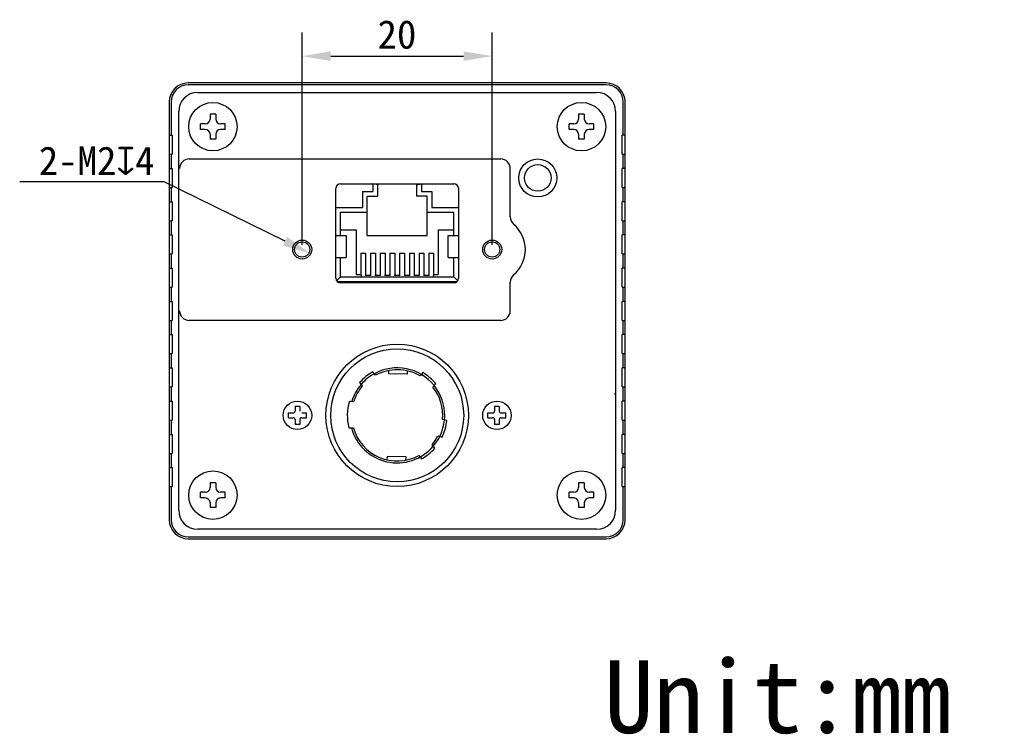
# Model space of a CAD drawing. Header units: millimetres. Extents: x 78 to 381, y 138 to 223.
# Tile 2 of 2: x 278 to 381, y 138 to 213. Entities that reach past the tile are written whole.
import ezdxf

# ---------------------------------------------------------------- set-up
doc = ezdxf.new("R2010")
doc.units = ezdxf.units.MM
doc.header["$LTSCALE"] = 23.1
doc.header["$PDMODE"] = 3
doc.header["$PDSIZE"] = 8
doc.layers.get('0').update_dxf_attribs({"linetype": 'CONTINUOUS'})
doc.layers.get('Defpoints').update_dxf_attribs({"linetype": 'CONTINUOUS'})
doc.layers.add('00_COMPONENTS', color=7, linetype='CONTINUOUS')
doc.layers.add('51__DRAFT_DIMS', color=7, linetype='CONTINUOUS')
doc.styles.get("Standard").update_dxf_attribs({"font": 'simfang.ttf'})
doc.dimstyles.new('DIMSTYLE_4', dxfattribs={"dimtxt": 3, "dimasz": 3, "dimexe": 2.5, "dimexo": 0.5, "dimgap": 0.75, "dimtad": 1, "dimdsep": 46, "dimtxsty": 'STANDARD', "dimblk": '_FILLED', "dimblk1": '_FILLED', "dimblk2": '_FILLED', "dimcen": 0.09, "dimclrt": 3, "dimazin": 2, "dimtp": 0.2, "dimtm": 0.2, "dimtfac": 1, "dimtofl": 0, "dimtmove": 0, "dimatfit": 3, "dimldrblk": '_FILLED', "dimfxl": 1, "dimtolj": 1, "dimarcsym": 0})
doc.dimstyles.new('DIMSTYLE_5', dxfattribs={"dimtxt": 3, "dimasz": 3, "dimexe": 2.5, "dimexo": 0.5, "dimtad": 1, "dimdsep": 46, "dimtxsty": 'STANDARD', "dimblk": '_FILLED', "dimblk1": '_FILLED', "dimblk2": '_FILLED', "dimcen": 0.09, "dimclrt": 3, "dimazin": 2, "dimtp": 0.1, "dimtm": 0.1, "dimtfac": 1, "dimtofl": 0, "dimtmove": 0, "dimatfit": 1, "dimldrblk": '_FILLED', "dimfxl": 1, "dimtolj": 1, "dimarcsym": 0})

# ---------------------------------------------------------------- blocks, each defined once
blk = doc.blocks.new('_FILLED')
at = {"color": 0, "linetype": 'ByBlock'}
blk.add_solid([(0, 0), (-1, 0.167), (-1, -0.167)], dxfattribs=at)
blk = doc.blocks.new('*D9')
at = {"layer": '51__DRAFT_DIMS', "color": 0, "lineweight": -2}
for p, q in [((307.54, 189.05), (307.54, 211.42)), ((327.54, 189.05), (327.54, 211.42)), ((310.54, 208.92), (324.54, 208.92))]:
    blk.add_line(p, q, dxfattribs=at)
at = {"layer": 'Defpoints', "color": 0}
for p in [(327.54, 208.92), (307.54, 188.55), (327.54, 188.55)]:
    blk.add_point(p, dxfattribs=at)
at = {"layer": '51__DRAFT_DIMS', "color": 0, "linetype": 'ByBlock', "lineweight": -2, "xscale": 3, "yscale": 3, "zscale": 3, "rotation": 180}
blk.add_blockref('_FILLED', (307.54, 208.92), dxfattribs=at)
at = {"layer": '51__DRAFT_DIMS', "color": 0, "linetype": 'ByBlock', "lineweight": -2, "xscale": 3, "yscale": 3, "zscale": 3}
blk.add_blockref('_FILLED', (327.54, 208.92), dxfattribs=at)
at = {"layer": '51__DRAFT_DIMS', "color": 3, "insert": (317.52, 212.71), "char_height": 3, "attachment_point": 2}
blk.add_mtext('\\A1;\\A1;{\\C256;20}', dxfattribs=at)
blk = doc.blocks.new('*D10')
at = {"layer": '51__DRAFT_DIMS', "color": 0, "lineweight": -2}
for p in [(277.8, 195.73), (305.75, 189.44)]:
    blk.add_line(p, (292.95, 195.73), dxfattribs=at)
at = {"layer": 'Defpoints', "color": 0}
for p in [(306.64, 189), (308.44, 188.11)]:
    blk.add_point(p, dxfattribs=at)
at = {"layer": '51__DRAFT_DIMS', "color": 0, "linetype": 'ByBlock', "lineweight": -2, "xscale": 3, "yscale": 3, "zscale": 3, "rotation": 333.8269296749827}
blk.add_blockref('_FILLED', (308.44, 188.11), dxfattribs=at)
at = {"layer": '51__DRAFT_DIMS', "color": 3, "insert": (291.99, 199.41), "char_height": 3, "attachment_point": 3}
blk.add_mtext('\\A1;{\\C256;2-M\\A1;2\\fgdt|b0|i0|c134|p49;x\\fFangSong|b0|i0|c134|p49;4}', dxfattribs=at)

msp = doc.modelspace()

# ---------------------------------------------------------------- linework, layer by layer
at = {"layer": '00_COMPONENTS', "color": 0}
for p, q in [((339.542, 206.095), (295.542, 206.095)), ((339.542, 205.895), (295.542, 205.895)), ((296.542, 205.095), (338.542, 205.095)), ((293.542, 204.095), (293.542, 160.095)), ((293.742, 204.095), (293.742, 200.595)), ((341.342, 200.595), (341.342, 204.095)), ((341.542, 160.095), (341.542, 204.095)), ((294.542, 161.095), (294.542, 203.095)), ((297.842, 202.795), (297.842, 202.295)), ((298.442, 202.795), (297.842, 202.795)), ((298.442, 202.795), (298.442, 202.295)), ((336.642, 202.795), (336.642, 202.295)), ((337.242, 202.795), (336.642, 202.795)), ((337.242, 202.795), (337.242, 202.295)), ((340.542, 203.095), (340.542, 161.095)), ((296.842, 201.195), (296.842, 201.795)), ((297.342, 201.795), (296.842, 201.795)), ((297.342, 201.195), (296.842, 201.195)), ((299.442, 201.795), (298.942, 201.795)), ((299.442, 201.195), (298.942, 201.195)), ((299.442, 201.195), (299.442, 201.795)), ((335.642, 201.195), (335.642, 201.795)), ((336.142, 201.795), (335.642, 201.795)), ((336.142, 201.195), (335.642, 201.195)), ((338.242, 201.795), (337.742, 201.795)), ((338.242, 201.195), (337.742, 201.195)), ((338.242, 201.195), (338.242, 201.795)), ((293.542, 200.595), (293.842, 200.595)), ((293.842, 200.595), (293.842, 198.595)), ((297.842, 200.695), (297.842, 200.195)), ((298.442, 200.195), (297.842, 200.195)), ((298.442, 200.695), (298.442, 200.195)), ((336.642, 200.695), (336.642, 200.195)), ((337.242, 200.195), (336.642, 200.195)), ((337.242, 200.695), (337.242, 200.195)), ((341.242, 198.595), (341.242, 200.595)), ((341.542, 200.595), (341.242, 200.595)), ((293.542, 198.595), (293.842, 198.595)), ((293.742, 198.595), (293.742, 197.095)), ((295.642, 198.095), (328.442, 198.095)), ((341.242, 198.595), (341.542, 198.595)), ((341.342, 197.095), (341.342, 198.595)), ((293.542, 197.095), (293.842, 197.095)), ((293.842, 197.095), (293.842, 195.095)), ((329.442, 191.996), (329.442, 197.095)), ((341.242, 195.095), (341.242, 197.095)), ((341.542, 197.095), (341.242, 197.095)), ((293.542, 195.095), (293.842, 195.095)), ((293.742, 195.095), (293.742, 193.595)), ((311.087, 185.54), (311.087, 194.99)), ((311.587, 195.49), (323.497, 195.49)), ((314.992, 195.49), (314.992, 195.335)), ((315.492, 195.381), (314.992, 195.485)), ((314.992, 195.335), (314.992, 194.685)), ((315.492, 194.185), (315.492, 195.381)), ((319.592, 195.381), (320.092, 195.485)), ((319.592, 195.381), (319.592, 194.185)), ((320.092, 195.49), (320.092, 195.335)), ((320.092, 195.335), (320.092, 194.685)), ((323.997, 194.99), (323.997, 185.54)), ((341.242, 195.095), (341.542, 195.095)), ((341.342, 193.595), (341.342, 195.095)), ((313.892, 194.685), (313.892, 192.995)), ((313.892, 194.685), (314.992, 194.685)), ((314.392, 190.035), (314.392, 194.185)), ((314.392, 194.185), (315.492, 194.185)), ((320.692, 194.185), (319.592, 194.185)), ((320.092, 194.685), (321.192, 194.685)), ((320.692, 190.035), (320.692, 194.185)), ((321.192, 194.685), (321.192, 192.995)), ((293.542, 193.595), (293.842, 193.595)), ((293.842, 193.595), (293.842, 191.595)), ((311.087, 192.995), (313.892, 192.995)), ((321.192, 192.995), (323.997, 192.995)), ((341.242, 191.595), (341.242, 193.595)), ((341.542, 193.595), (341.242, 193.595)), ((311.587, 190.035), (311.587, 192.495)), ((311.587, 192.495), (314.392, 192.495)), ((320.692, 192.495), (323.497, 192.495)), ((323.497, 190.035), (323.497, 192.495)), ((293.542, 191.595), (293.842, 191.595)), ((293.742, 191.595), (293.742, 190.095)), ((341.242, 191.595), (341.542, 191.595)), ((341.342, 190.095), (341.342, 191.595)), ((293.542, 190.095), (293.842, 190.095)), ((293.842, 190.095), (293.842, 188.095)), ((311.087, 190.035), (312.187, 190.035)), ((311.587, 190.635), (313.222, 190.635)), ((312.187, 190.035), (312.187, 187.735)), ((313.222, 190.635), (313.222, 185.935)), ((314.392, 190.035), (320.692, 190.035)), ((321.862, 190.635), (321.862, 185.935)), ((321.862, 190.635), (323.497, 190.635)), ((322.897, 187.735), (322.897, 190.035)), ((322.897, 190.035), (323.997, 190.035)), ((341.242, 188.095), (341.242, 190.095)), ((341.542, 190.095), (341.242, 190.095)), ((293.542, 188.095), (293.842, 188.095)), ((293.742, 188.095), (293.742, 186.595)), ((311.087, 187.735), (312.187, 187.735)), ((311.587, 185.685), (311.587, 187.735)), ((313.722, 188.161), (313.722, 185.835)), ((313.722, 188.161), (314.222, 188.161)), ((314.222, 188.161), (314.222, 185.835)), ((314.742, 188.161), (314.742, 185.835)), ((314.742, 188.161), (315.242, 188.161)), ((315.242, 188.161), (315.242, 185.835)), ((315.762, 188.161), (315.762, 185.835)), ((315.762, 188.161), (316.262, 188.161)), ((316.262, 188.161), (316.262, 185.835)), ((316.782, 188.161), (316.782, 185.835)), ((316.782, 188.161), (317.282, 188.161)), ((317.282, 188.161), (317.282, 185.835)), ((317.802, 188.161), (317.802, 185.835)), ((317.802, 188.161), (318.302, 188.161)), ((318.302, 188.161), (318.302, 185.835)), ((318.822, 188.161), (318.822, 185.835)), ((318.822, 188.161), (319.322, 188.161)), ((319.322, 188.161), (319.322, 185.835)), ((319.842, 188.161), (319.842, 185.835)), ((319.842, 188.161), (320.342, 188.161)), ((320.342, 188.161), (320.342, 185.835)), ((320.862, 188.161), (320.862, 185.835)), ((320.862, 188.161), (321.362, 188.161)), ((321.362, 188.161), (321.362, 185.835)), ((322.897, 187.735), (323.997, 187.735)), ((323.497, 185.685), (323.497, 187.735)), ((341.242, 188.095), (341.542, 188.095)), ((341.342, 186.595), (341.342, 188.095)), ((293.542, 186.595), (293.842, 186.595)), ((293.842, 186.595), (293.842, 184.595)), ((341.242, 184.595), (341.242, 186.595)), ((341.542, 186.595), (341.242, 186.595)), ((311.169, 185.267), (311.587, 185.685)), ((311.587, 185.685), (323.497, 185.685)), ((313.222, 185.935), (313.722, 185.935)), ((313.742, 185.835), (313.742, 185.685)), ((314.782, 185.835), (314.182, 185.835)), ((315.802, 185.835), (315.202, 185.835)), ((316.822, 185.835), (316.222, 185.835)), ((317.842, 185.835), (317.242, 185.835)), ((318.862, 185.835), (318.262, 185.835)), ((319.882, 185.835), (319.282, 185.835)), ((320.902, 185.835), (320.302, 185.835)), ((321.342, 185.835), (321.342, 185.685)), ((321.362, 185.935), (321.862, 185.935)), ((323.915, 185.267), (323.497, 185.685)), ((293.542, 184.595), (293.842, 184.595)), ((293.742, 184.595), (293.742, 183.095)), ((311.235, 185.185), (323.849, 185.185)), ((323.497, 185.04), (311.587, 185.04)), ((329.442, 182.095), (329.442, 185.114)), ((341.242, 184.595), (341.542, 184.595)), ((341.342, 183.095), (341.342, 184.595)), ((293.542, 183.095), (293.842, 183.095)), ((293.842, 183.095), (293.842, 181.095)), ((341.542, 183.095), (341.242, 183.095)), ((341.242, 181.095), (341.242, 183.095)), ((293.542, 181.095), (293.842, 181.095)), ((293.742, 181.095), (293.742, 179.595)), ((328.442, 181.095), (295.642, 181.095)), ((341.242, 181.095), (341.542, 181.095)), ((341.342, 179.595), (341.342, 181.095)), ((293.542, 179.595), (293.842, 179.595)), ((293.842, 179.595), (293.842, 177.595)), ((341.542, 179.595), (341.242, 179.595)), ((341.242, 177.595), (341.242, 179.595)), ((293.542, 177.595), (293.842, 177.595)), ((293.742, 177.595), (293.742, 176.095)), ((341.242, 177.595), (341.542, 177.595)), ((341.342, 176.095), (341.342, 177.595)), ((293.542, 176.095), (293.842, 176.095)), ((293.842, 176.095), (293.842, 174.095)), ((315.269, 175.323), (314.981, 175.678)), ((316.619, 175.805), (316.613, 175.461)), ((318.613, 175.428), (316.613, 175.461)), ((318.613, 175.428), (318.618, 175.772)), ((320.251, 175.592), (319.951, 175.246)), ((341.542, 176.095), (341.242, 176.095)), ((341.242, 174.095), (341.242, 176.095)), ((313.584, 174.544), (313.872, 174.188)), ((321.311, 174.067), (321.611, 174.413)), ((293.542, 174.095), (293.842, 174.095)), ((293.742, 174.095), (293.742, 172.595)), ((340.442, 173.296), (340.542, 173.396)), ((341.242, 174.095), (341.542, 174.095)), ((341.342, 172.595), (341.342, 174.095)), ((293.542, 172.595), (293.842, 172.595)), ((293.842, 172.595), (293.842, 170.595)), ((312.506, 172.577), (312.974, 172.57)), ((341.542, 172.595), (341.242, 172.595)), ((341.242, 170.595), (341.242, 172.595)), ((306.092, 170.845), (306.092, 171.345)), ((306.092, 171.345), (306.592, 171.345)), ((306.792, 172.045), (306.792, 171.545)), ((307.292, 172.045), (306.792, 172.045)), ((307.292, 172.045), (307.292, 171.545)), ((307.492, 171.345), (307.992, 171.345)), ((307.992, 170.845), (307.992, 171.345)), ((327.092, 170.845), (327.092, 171.345)), ((327.092, 171.345), (327.592, 171.345)), ((327.792, 172.045), (327.792, 171.545)), ((328.292, 172.045), (327.792, 172.045)), ((328.292, 172.045), (328.292, 171.545)), ((328.492, 171.345), (328.992, 171.345)), ((328.992, 170.845), (328.992, 171.345)), ((293.542, 170.595), (293.842, 170.595)), ((293.742, 170.595), (293.742, 169.095)), ((306.092, 170.845), (306.592, 170.845)), ((306.792, 170.645), (306.792, 170.145)), ((307.292, 170.145), (306.792, 170.145)), ((307.292, 170.645), (307.292, 170.145)), ((307.492, 170.845), (307.992, 170.845)), ((322.763, 170.54), (322.323, 170.666)), ((327.092, 170.845), (327.592, 170.845)), ((327.792, 170.645), (327.792, 170.145)), ((328.292, 170.145), (327.792, 170.145)), ((328.292, 170.645), (328.292, 170.145)), ((328.492, 170.845), (328.992, 170.845)), ((341.242, 170.595), (341.542, 170.595)), ((341.342, 169.095), (341.342, 170.595)), ((293.542, 169.095), (293.842, 169.095)), ((293.842, 169.095), (293.842, 167.095)), ((312.46, 169.778), (312.928, 169.77)), ((341.542, 169.095), (341.242, 169.095)), ((341.242, 167.095), (341.242, 169.095)), ((321.5, 167.646), (321.212, 168.001)), ((321.829, 168.935), (322.268, 168.809)), ((293.542, 167.095), (293.842, 167.095)), ((293.742, 167.095), (293.742, 165.595)), ((341.242, 167.095), (341.542, 167.095)), ((341.342, 165.595), (341.342, 167.095)), ((316.471, 166.762), (316.465, 166.417)), ((318.471, 166.729), (316.471, 166.762)), ((318.465, 166.385), (318.471, 166.729)), ((319.814, 166.867), (320.103, 166.512)), ((293.542, 165.595), (293.842, 165.595)), ((293.842, 165.595), (293.842, 163.595)), ((341.542, 165.595), (341.242, 165.595)), ((341.242, 163.595), (341.242, 165.595)), ((297.842, 163.995), (297.842, 163.495)), ((298.442, 163.995), (297.842, 163.995)), ((298.442, 163.995), (298.442, 163.495)), ((337.242, 163.995), (336.642, 163.995)), ((336.642, 163.995), (336.642, 163.495)), ((337.242, 163.995), (337.242, 163.495)), ((293.542, 163.595), (293.842, 163.595)), ((293.742, 163.595), (293.742, 160.095)), ((296.842, 162.395), (296.842, 162.995)), ((297.342, 162.995), (296.842, 162.995)), ((299.442, 162.995), (298.942, 162.995)), ((299.442, 162.395), (299.442, 162.995)), ((336.142, 162.995), (335.642, 162.995)), ((335.642, 162.395), (335.642, 162.995)), ((338.242, 162.995), (337.742, 162.995)), ((338.242, 162.395), (338.242, 162.995)), ((341.242, 163.595), (341.542, 163.595)), ((341.342, 160.095), (341.342, 163.595)), ((297.342, 162.395), (296.842, 162.395)), ((297.842, 161.895), (297.842, 161.395)), ((298.442, 161.895), (298.442, 161.395)), ((299.442, 162.395), (298.942, 162.395)), ((336.142, 162.395), (335.642, 162.395)), ((336.642, 161.895), (336.642, 161.395)), ((337.242, 161.895), (337.242, 161.395)), ((338.242, 162.395), (337.742, 162.395)), ((298.442, 161.395), (297.842, 161.395)), ((337.242, 161.395), (336.642, 161.395)), ((338.542, 159.095), (296.542, 159.095)), ((295.542, 158.295), (339.542, 158.295)), ((295.542, 158.095), (339.542, 158.095))]:
    msp.add_line(p, q, dxfattribs=at)
for centre, radius in [((298.142, 201.495), 2.55), ((336.942, 201.495), 2.55), ((332.342, 196.095), 2), ((332.342, 196.095), 1.401), ((307.542, 188.555), 1), ((307.542, 188.555), 0.8), ((327.542, 188.555), 1), ((327.542, 188.555), 0.8), ((317.542, 171.095), 7.5), ((317.542, 171.095), 7), ((307.042, 171.095), 1.5), ((328.042, 171.095), 1.5), ((298.142, 162.695), 2.55), ((336.942, 162.695), 2.55)]:
    msp.add_circle(centre, radius, dxfattribs=at)
for centre, radius, start, end in [((295.542, 204.095), 2, 90, 180), ((295.542, 204.095), 1.8, 90, 180), ((339.542, 204.095), 2, 0, 90), ((339.542, 204.095), 1.8, 0, 90), ((296.542, 203.095), 2, 90, 180), ((338.542, 203.095), 2, 0, 90), ((297.342, 202.295), 0.5, 270, 360), ((298.942, 202.295), 0.5, 180, 270), ((336.142, 202.295), 0.5, 270, 360), ((337.742, 202.295), 0.5, 180, 270), ((297.342, 200.695), 0.5, 0, 90), ((298.942, 200.695), 0.5, 90, 180), ((336.142, 200.695), 0.5, 0, 90), ((337.742, 200.695), 0.5, 90, 180), ((295.642, 197.095), 1, 90, 180), ((328.442, 197.095), 1, 0, 90), ((311.587, 194.99), 0.5, 90, 180), ((323.497, 194.99), 0.5, 0, 90), ((330.442, 191.996), 1, 180, 229.87597), ((327.542, 188.555), 3.5, 310.12403, 49.87597), ((330.442, 185.114), 1, 130.12403, 180), ((311.587, 185.54), 0.5, 180, 270), ((323.497, 185.54), 0.5, 270, 360), ((295.642, 182.095), 1, 180, 270), ((328.442, 182.095), 1, 270, 360), ((317.542, 171.095), 5.25, 119.1943, 138.93608), ((317.542, 171.095), 5, 118.69608, 139.43348), ((317.542, 171.095), 5, 319.43495, 118.69543), ((317.542, 171.095), 4.8, 59.87211, 118.25826), ((317.542, 171.095), 5.25, 39.1943, 58.93608), ((317.542, 171.095), 5, 139.43495, 162.80498), ((317.542, 171.095), 4.8, 139.87211, 162.10742), ((317.542, 171.095), 4.8, 354.87211, 38.25826), ((317.542, 171.095), 5.25, 163.59918, 194.5312), ((306.592, 171.545), 0.2, 270, 360), ((327.592, 171.545), 0.2, 270, 360), ((328.492, 171.545), 0.2, 180, 270), ((306.592, 170.645), 0.2, 0, 90), ((307.492, 170.645), 0.2, 90, 180), ((317.542, 171.095), 5.25, 334.1943, 353.93608), ((327.592, 170.645), 0.2, 0, 90), ((328.492, 170.645), 0.2, 90, 180), ((317.542, 171.095), 5, 195.32539, 319.4344), ((317.542, 171.095), 4.8, 196.02295, 298.25826), ((317.542, 171.095), 4.8, 319.87211, 333.25826), ((317.542, 171.095), 5.25, 299.1943, 318.93608), ((297.342, 163.495), 0.5, 270, 360), ((298.942, 163.495), 0.5, 180, 270), ((336.142, 163.495), 0.5, 270, 360), ((337.742, 163.495), 0.5, 180, 270), ((297.342, 161.895), 0.5, 0, 90), ((298.942, 161.895), 0.5, 90, 180), ((336.142, 161.895), 0.5, 0, 90), ((337.742, 161.895), 0.5, 90, 180), ((296.542, 161.095), 2, 180, 270), ((338.542, 161.095), 2, 270, 360), ((295.542, 160.095), 2, 180, 270), ((295.542, 160.095), 1.8, 180, 270), ((339.542, 160.095), 2, 270, 360), ((339.542, 160.095), 1.8, 270, 360)]:
    msp.add_arc(centre, radius, start, end, dxfattribs=at)

# ---------------------------------------------------------------- texts
msp.add_text('Unit:mm', height=7.6679).set_placement((339.32, 137.643))

# ---------------------------------------------------------------- dimensions: what is measured, and where the dimension line sits
at = {"layer": '51__DRAFT_DIMS', "color": 0}
dim = msp.add_linear_dim(base=(327.542, 208.924), p1=(307.542, 188.555), p2=(327.542, 188.555), text='\\A1;{\\C256;<>}', dimstyle='DIMSTYLE_4', override={"dimtxsty": 'STANDARD'}, dxfattribs=at)
dim.commit()
dim.dimension.update_dxf_attribs({"geometry": '*D9', "text_midpoint": (317.516, 208.924), "dimtype": 160})
dim = msp.add_diameter_dim_2p(p1=(306.644, 188.996), p2=(308.439, 188.114), text='{\\C256;2-M\\A1;<>\\fgdt|b0|i0|c134|p49;x\\fFangSong|b0|i0|c134|p49;4}', dimstyle='DIMSTYLE_5', override={"dimtih": 1, "dimtoh": 1, "dimpost": '<>', "dimtxsty": 'STANDARD'}, dxfattribs=at)
dim.commit()
dim.dimension.update_dxf_attribs({"geometry": '*D10', "text_midpoint": (284.898, 195.725), "dimtype": 163})

doc.saveas('drawing.dxf')
